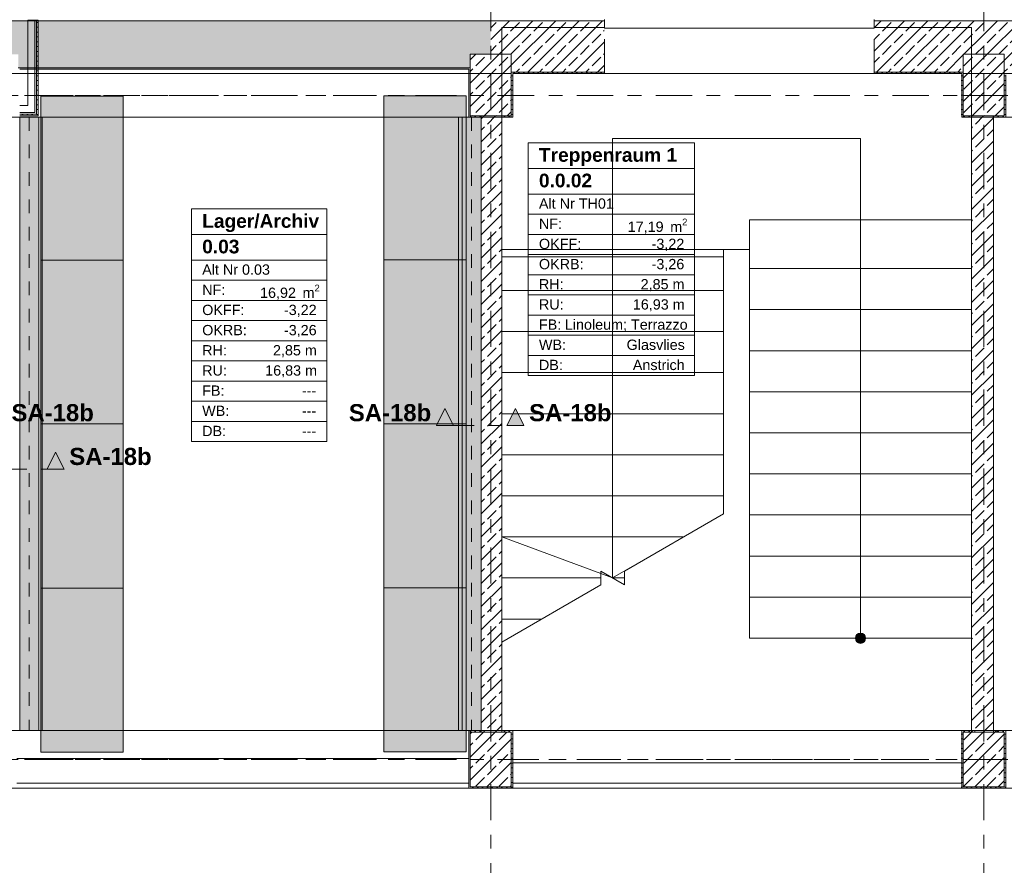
# Model space of a CAD drawing. Header units: metres. Extents: x -3.6 to 84.5, y -11 to 16.8.
# Tile 27 of 34: x 43.9 to 51.1, y 7.5 to 13.7. Entities that reach past the tile are written whole.
import ezdxf

# ---------------------------------------------------------------- set-up
doc = ezdxf.new("R2010")
doc.units = ezdxf.units.M
doc.header["$MEASUREMENT"] = 0
for name, pattern in [('Achse', [0.2, 0.1, -0.05, 0, -0.05]), ('Punktlinie eng', [0.0375, 0.0125, -0.025]), ('Schnittlinie', [0.3, 0.15, -0.075, 0, -0.075]), ('Strichlinie doppelt', [0.546806, 0.264583, -0.105833, 0.070556, -0.105833]), ('Wipeout_Contour', [1, 0, -1])]:
    doc.linetypes.add(name, pattern=pattern)
for name, color, linetype in [('203 - Marker.Schnitt - Ausbaudetail SA', 7, 'Continuous'), ('401 - Zone.Raum_ Raumbegrenzung_ Whg.', 7, 'Continuous'), ('451 - Universal.Achsen Raster', 7, 'Continuous'), ('604 - Struktur.Wand Aussen', 7, 'Continuous'), ('605 - Struktur.Wand Innen', 7, 'Continuous'), ('606 - Struktur.Wand Innen Ausbau', 7, 'Continuous'), ('607 - Struktur.Stütze', 7, 'Continuous'), ('608 - Struktur.Träger', 7, 'Continuous'), ('610 - Struktur.Treppe_ Rampe', 7, 'Continuous'), ('612 - Struktur.Stahlbau', 7, 'Continuous'), ('701 - Einrichtung.Möbel', 7, 'Continuous'), ('Neubau_612 - Struktur.Stahlbau', 7, 'Continuous'), ('Neubau_653 - Abdeckung.TB Verkofferung', 7, 'Continuous')]:
    doc.layers.add(name, color=color, linetype=linetype)
doc.styles.add('ERSTELLTER_STIL_1', font='txt')
doc.styles.add('ERSTELLTER_STIL_2', font='txt')
pattern_1 = [(45, (0, 0), (-0.01767767, 0.01767767), [0, -0.025])]
pattern_2 = [(45, (0, 0), (-0.08485281, 0.08485281), []), (45, (-0.04243, 0.04243), (-0.08485281, 0.08485281), [0.09, -0.03])]

msp = doc.modelspace()

# ---------------------------------------------------------------- hatches: boundary and pattern name
at = {"layer": '203 - Marker.Schnitt - Ausbaudetail SA', "linetype": 'Continuous', "lineweight": 0, "true_color": 0x000000}
for points in [[(46.9325, 10.7381), (47.0575, 10.7381), (46.995, 10.8631)], [(47.5725, 10.7381), (47.51, 10.8631), (47.4475, 10.7381)], [(44.2146, 10.4185), (44.1521, 10.5435), (44.0896, 10.4185)]]:
    msp.add_hatch(color=18, dxfattribs=at).paths.add_polyline_path(points)
at = {"layer": '604 - Struktur.Wand Aussen', "linetype": 'Continuous', "lineweight": 0, "true_color": 0x000000}
h = msp.add_hatch(dxfattribs=at)
h.set_pattern_fill('Beton__Stahlbeton_0001', color=18, style=0, pattern_type=2)
h.set_pattern_definition(pattern_2)
h.paths.add_polyline_path([(32.93, 13.45), (33.08, 13.45), (33.08, 13.35), (36.38, 13.35), (36.38, 13.45), (36.68, 13.45), (36.68, 13.35), (39.98, 13.35), (39.98, 13.45), (40.28, 13.45), (40.28, 13.35), (43.58, 13.35), (43.58, 13.45), (43.88, 13.45), (43.88, 13.35), (47.18, 13.35), (47.18, 13.45), (47.33, 13.45), (47.33, 13.695), (32.93, 13.695)])
h = msp.add_hatch(dxfattribs=at)
h.set_pattern_fill('Beton__Stahlbeton_0001', color=18, style=0, pattern_type=2)
h.set_pattern_definition(pattern_2)
h.paths.add_polyline_path([(47.33, 13.45), (47.48, 13.45), (47.48, 13.32), (48.16, 13.32), (48.16, 13.695), (47.33, 13.695)])
h = msp.add_hatch(dxfattribs=at)
h.set_pattern_fill('Beton__Stahlbeton_0001', color=18, style=0, pattern_type=2)
h.set_pattern_definition(pattern_2)
h.paths.add_polyline_path([(50.13, 13.695), (50.13, 13.32), (50.78, 13.32), (50.78, 13.45), (50.93, 13.45), (50.93, 13.695)])
h = msp.add_hatch(dxfattribs=at)
h.set_pattern_fill('Beton__Stahlbeton_0001', color=18, style=0, pattern_type=2)
h.set_pattern_definition(pattern_2)
h.paths.add_polyline_path([(50.93, 13.695), (50.93, 13.45), (51.08, 13.45), (51.08, 13.31), (54.38, 13.31), (54.38, 13.45), (54.68, 13.45), (54.68, 13.31), (57.98, 13.31), (57.98, 13.45), (58.28, 13.45), (58.28, 13.31), (61.58, 13.31), (61.58, 13.45), (61.87, 13.45), (61.87, 13.695)])
h = msp.add_hatch(dxfattribs=at)
h.set_pattern_fill('Gips_0001', color=18, style=0, pattern_type=2)
h.set_pattern_definition(pattern_1)
h.paths.add_polyline_path([(43.89, 13.35), (43.89, 13.34), (47.17, 13.34), (47.17, 13.35)])
h = msp.add_hatch(dxfattribs=at)
h.set_pattern_fill('Gips_0001', color=18, style=0, pattern_type=2)
h.set_pattern_definition(pattern_1)
h.paths.add_polyline_path([(48.16, 13.32), (47.49, 13.32), (47.49, 13.31), (48.16, 13.31)])
h = msp.add_hatch(dxfattribs=at)
h.set_pattern_fill('Gips_0001', color=18, style=0, pattern_type=2)
h.set_pattern_definition(pattern_1)
h.paths.add_polyline_path([(50.77, 13.32), (50.13, 13.32), (50.13, 13.31), (50.77, 13.31)])
at = {"layer": '605 - Struktur.Wand Innen', "linetype": 'Continuous', "lineweight": 0, "true_color": 0x000000}
h = msp.add_hatch(dxfattribs=at)
h.set_pattern_fill('Beton__Stahlbeton_0001', color=18, style=0, pattern_type=2)
h.set_pattern_definition(pattern_2)
h.paths.add_polyline_path([(47.26, 13), (47.26, 8.5), (47.41, 8.5), (47.41, 13)])
h = msp.add_hatch(dxfattribs=at)
h.set_pattern_fill('Beton__Stahlbeton_0001', color=18, style=0, pattern_type=2)
h.set_pattern_definition(pattern_2)
h.paths.add_polyline_path([(50.84, 13), (50.84, 8.5), (51, 8.5), (51, 13)])
h = msp.add_hatch(dxfattribs=at)
h.set_pattern_fill('Beton__Stahlbeton_0001', color=18, style=0, pattern_type=2)
h.set_pattern_definition(pattern_2)
h.paths.add_polyline_path([(51.025, 8.5), (51.025, 8.51), (50.865, 8.51), (50.865, 8.5)])
at = {"layer": '606 - Struktur.Wand Innen Ausbau', "linetype": 'Continuous', "lineweight": 0, "true_color": 0x000000}
h = msp.add_hatch(dxfattribs=at)
h.set_pattern_fill('Gips_0001', color=18, style=0, pattern_type=2)
h.set_pattern_definition(pattern_1)
h.paths.add_polyline_path([(44.0123, 13.025), (44.0123, 13.7), (43.9998, 13.7), (43.9998, 13.025)])
h = msp.add_hatch(dxfattribs=at)
h.set_pattern_fill('Gips_0001', color=18, style=0, pattern_type=2)
h.set_pattern_definition(pattern_1)
h.paths.add_polyline_path([(44.0248, 13.0125), (44.0248, 13.7), (44.0123, 13.7), (44.0123, 13.0125)])
h = msp.add_hatch(dxfattribs=at)
h.set_pattern_fill('Gips_0001', color=18, style=0, pattern_type=2)
h.set_pattern_definition(pattern_1)
h.paths.add_polyline_path([(43.9998, 13.025), (43.89, 13.025), (43.89, 13.0125), (43.9998, 13.0125), (43.9998, 13.025)])
h = msp.add_hatch(dxfattribs=at)
h.set_pattern_fill('Gips_0001', color=18, style=0, pattern_type=2)
h.set_pattern_definition(pattern_1)
h.paths.add_polyline_path([(43.9998, 13.025), (44.0123, 13.0125), (44.0123, 13.025)])
h = msp.add_hatch(dxfattribs=at)
h.set_pattern_fill('Gips_0001', color=18, style=0, pattern_type=2)
h.set_pattern_definition(pattern_1)
h.paths.add_polyline_path([(43.9998, 13.0125), (44.0123, 13.0125), (43.9998, 13.025)])
h = msp.add_hatch(dxfattribs=at)
h.set_pattern_fill('Gips_0001', color=18, style=0, pattern_type=2)
h.set_pattern_definition(pattern_1)
h.paths.add_polyline_path([(44.0123, 13.0125), (43.89, 13.0125), (43.89, 13), (44.0123, 13), (44.0123, 13.0125)])
h = msp.add_hatch(dxfattribs=at)
h.set_pattern_fill('Gips_0001', color=18, style=0, pattern_type=2)
h.set_pattern_definition(pattern_1)
h.paths.add_polyline_path([(44.0123, 13.0125), (44.0248, 13), (44.0248, 13.0125)])
h = msp.add_hatch(dxfattribs=at)
h.set_pattern_fill('Gips_0001', color=18, style=0, pattern_type=2)
h.set_pattern_definition(pattern_1)
h.paths.add_polyline_path([(44.0123, 13), (44.0248, 13), (44.0123, 13.0125)])
at = {"layer": '607 - Struktur.Stütze', "linetype": 'Continuous', "lineweight": 0, "true_color": 0x000000}
h = msp.add_hatch(dxfattribs=at)
h.set_pattern_fill('Beton__Stahlbeton_0001', color=18, style=0, pattern_type=2)
h.set_pattern_definition(pattern_2)
h.paths.add_polyline_path([(47.18, 13), (47.48, 13), (47.48, 13.45), (47.18, 13.45)])
h = msp.add_hatch(dxfattribs=at)
h.set_pattern_fill('Beton__Stahlbeton_0001', color=18, style=0, pattern_type=2)
h.set_pattern_definition(pattern_2)
h.paths.add_polyline_path([(50.78, 13), (51.08, 13), (51.08, 13.45), (50.78, 13.45)])
h = msp.add_hatch(dxfattribs=at)
h.set_pattern_fill('Gips_0001', color=18, style=0, pattern_type=2)
h.set_pattern_definition(pattern_1)
h.paths.add_polyline_path([(47.17, 13.34), (47.18, 13.34), (47.18, 13.35), (47.17, 13.35)])
h = msp.add_hatch(dxfattribs=at)
h.set_pattern_fill('Gips_0001', color=18, style=0, pattern_type=2)
h.set_pattern_definition(pattern_1)
h.paths.add_polyline_path([(47.18, 13.34), (47.17, 13.34), (47.17, 12.99), (47.26, 12.99), (47.26, 13), (47.18, 13)])
h = msp.add_hatch(dxfattribs=at)
h.set_pattern_fill('Gips_0001', color=18, style=0, pattern_type=2)
h.set_pattern_definition(pattern_1)
h.paths.add_polyline_path([(47.41, 12.99), (47.49, 12.99), (47.49, 13.31), (47.48, 13.31), (47.48, 13), (47.41, 13)])
h = msp.add_hatch(dxfattribs=at)
h.set_pattern_fill('Gips_0001', color=18, style=0, pattern_type=2)
h.set_pattern_definition(pattern_1)
h.paths.add_polyline_path([(47.48, 13.31), (47.49, 13.31), (47.49, 13.32), (47.48, 13.32)])
h = msp.add_hatch(dxfattribs=at)
h.set_pattern_fill('Gips_0001', color=18, style=0, pattern_type=2)
h.set_pattern_definition(pattern_1)
h.paths.add_polyline_path([(50.77, 13.32), (50.77, 13.31), (50.78, 13.31), (50.78, 13.32)])
h = msp.add_hatch(dxfattribs=at)
h.set_pattern_fill('Gips_0001', color=18, style=0, pattern_type=2)
h.set_pattern_definition(pattern_1)
h.paths.add_polyline_path([(50.78, 13.31), (50.77, 13.31), (50.77, 12.99), (50.84, 12.99), (50.84, 13), (50.78, 13)])
h = msp.add_hatch(dxfattribs=at)
h.set_pattern_fill('Gips_0001', color=18, style=0, pattern_type=2)
h.set_pattern_definition(pattern_1)
h.paths.add_polyline_path([(51, 12.99), (51.09, 12.99), (51.09, 13.3), (51.08, 13.3), (51.08, 13), (51, 13)])
at = {"layer": '610 - Struktur.Treppe_ Rampe', "linetype": 'Continuous', "lineweight": 0, "true_color": 0x000000}
msp.add_hatch(color=18, dxfattribs=at).paths.add_polyline_path([(50.0675, 9.185, 1), (49.9925, 9.185, 1)])
at = {"layer": '612 - Struktur.Stahlbau', "linetype": 'Continuous', "lineweight": 0, "true_color": 0x30307f}
for points in [[(43.89, 12.99), (44.03, 12.99), (44.03, 8.51), (43.89, 8.51)], [(47.12, 12.99), (47.26, 12.99), (47.26, 8.51), (47.12, 8.51)]]:
    msp.add_hatch(color=177, dxfattribs=at).paths.add_polyline_path(points)
at = {"layer": '701 - Einrichtung.Möbel', "linetype": 'Continuous', "lineweight": 0, "true_color": 0x3a3a3a}
for points in [[(44.6448, 13.1451), (44.0448, 13.1451), (44.0448, 10.7496), (44.6448, 10.7496)], [(46.55, 13.1455), (46.55, 10.75), (47.15, 10.75), (47.15, 13.1455)], [(44.6448, 10.7496), (44.0448, 10.7496), (44.0448, 8.354), (44.6448, 8.354)], [(46.55, 10.75), (46.55, 8.3544), (47.15, 8.3544), (47.15, 10.75)]]:
    msp.add_hatch(color=250, dxfattribs=at).paths.add_polyline_path(points)

# ---------------------------------------------------------------- linework, layer by layer
at = {"layer": '203 - Marker.Schnitt - Ausbaudetail SA', "color": 7, "linetype": 'Schnittlinie', "lineweight": 13}
for p, q in [((47.0575, 10.7381), (47.4475, 10.7381)), ((43.7925, 10.4185), (44.0896, 10.4185))]:
    msp.add_line(p, q, dxfattribs=at)
at = {"layer": '203 - Marker.Schnitt - Ausbaudetail SA', "color": 7, "linetype": 'Continuous', "lineweight": 13, "flags": 128}
for points in [[(46.9325, 10.7381), (47.0575, 10.7381), (46.995, 10.8631)], [(47.5725, 10.7381), (47.4475, 10.7381), (47.51, 10.8631)], [(44.2146, 10.4185), (44.0896, 10.4185), (44.1521, 10.5435)]]:
    msp.add_lwpolyline(points, close=True, dxfattribs=at)
at = {"layer": '401 - Zone.Raum_ Raumbegrenzung_ Whg.', "color": 7, "linetype": 'Continuous', "lineweight": 9}
for p, q in [((48.8169, 12.8022), (47.6031, 12.8022)), ((47.6031, 12.8022), (47.6031, 11.1031)), ((47.6031, 12.8022), (48.8169, 12.8022)), ((47.6031, 12.6156), (47.6031, 12.8022)), ((48.8169, 11.1031), (48.8169, 12.8022)), ((48.8169, 12.8022), (48.8169, 12.6156)), ((48.8169, 12.6156), (47.6031, 12.6156)), ((47.6031, 12.6156), (48.8169, 12.6156)), ((47.6031, 12.429), (47.6031, 12.6156)), ((48.8169, 12.6156), (48.8169, 12.429)), ((48.8169, 12.429), (47.6031, 12.429)), ((47.6031, 12.429), (48.8169, 12.429)), ((47.6031, 12.2817), (47.6031, 12.429)), ((48.8169, 12.429), (48.8169, 12.2817)), ((46.1322, 12.32), (45.144, 12.32)), ((45.144, 12.32), (45.144, 10.6209)), ((45.144, 12.32), (46.1322, 12.32)), ((45.144, 12.1334), (45.144, 12.32)), ((46.1322, 10.6209), (46.1322, 12.32)), ((46.1322, 12.32), (46.1322, 12.1334)), ((48.8169, 12.2817), (47.6031, 12.2817)), ((47.6031, 12.2817), (48.8169, 12.2817)), ((47.6031, 12.1343), (47.6031, 12.2817)), ((48.8169, 12.2817), (48.8169, 12.1343)), ((46.1322, 12.1334), (45.144, 12.1334)), ((45.144, 12.1334), (46.1322, 12.1334)), ((45.144, 11.9468), (45.144, 12.1334)), ((46.1322, 12.1334), (46.1322, 11.9468)), ((48.8169, 12.1343), (47.6031, 12.1343)), ((47.6031, 12.1343), (48.8169, 12.1343)), ((47.6031, 11.987), (47.6031, 12.1343)), ((48.8169, 12.1343), (48.8169, 11.987)), ((46.1322, 11.9468), (45.144, 11.9468)), ((45.144, 11.9468), (46.1322, 11.9468)), ((45.144, 11.7994), (45.144, 11.9468)), ((46.1322, 11.9468), (46.1322, 11.7994)), ((48.8169, 11.987), (47.6031, 11.987)), ((47.6031, 11.987), (48.8169, 11.987)), ((47.6031, 11.8397), (47.6031, 11.987)), ((48.8169, 11.987), (48.8169, 11.8397)), ((46.1322, 11.7994), (45.144, 11.7994)), ((45.144, 11.7994), (46.1322, 11.7994)), ((45.144, 11.6521), (45.144, 11.7994)), ((46.1322, 11.7994), (46.1322, 11.6521)), ((48.8169, 11.8397), (47.6031, 11.8397)), ((47.6031, 11.8397), (48.8169, 11.8397)), ((47.6031, 11.6924), (47.6031, 11.8397)), ((48.8169, 11.8397), (48.8169, 11.6924)), ((46.1322, 11.6521), (45.144, 11.6521)), ((45.144, 11.6521), (46.1322, 11.6521)), ((45.144, 11.5048), (45.144, 11.6521)), ((46.1322, 11.6521), (46.1322, 11.5048)), ((48.8169, 11.6924), (47.6031, 11.6924)), ((47.6031, 11.6924), (48.8169, 11.6924)), ((47.6031, 11.5451), (47.6031, 11.6924)), ((48.8169, 11.6924), (48.8169, 11.5451)), ((46.1322, 11.5048), (45.144, 11.5048)), ((45.144, 11.5048), (46.1322, 11.5048)), ((45.144, 11.3575), (45.144, 11.5048)), ((46.1322, 11.5048), (46.1322, 11.3575)), ((48.8169, 11.5451), (47.6031, 11.5451)), ((47.6031, 11.5451), (48.8169, 11.5451)), ((47.6031, 11.3977), (47.6031, 11.5451)), ((48.8169, 11.5451), (48.8169, 11.3977)), ((48.8169, 11.3977), (47.6031, 11.3977)), ((47.6031, 11.3977), (48.8169, 11.3977)), ((47.6031, 11.2504), (47.6031, 11.3977)), ((48.8169, 11.3977), (48.8169, 11.2504)), ((46.1322, 11.3575), (45.144, 11.3575)), ((45.144, 11.3575), (46.1322, 11.3575)), ((45.144, 11.2102), (45.144, 11.3575)), ((46.1322, 11.3575), (46.1322, 11.2102)), ((48.8169, 11.2504), (47.6031, 11.2504)), ((47.6031, 11.2504), (48.8169, 11.2504)), ((47.6031, 11.1031), (47.6031, 11.2504)), ((48.8169, 11.2504), (48.8169, 11.1031)), ((46.1322, 11.2102), (45.144, 11.2102)), ((45.144, 11.2102), (46.1322, 11.2102)), ((45.144, 11.0628), (45.144, 11.2102)), ((46.1322, 11.2102), (46.1322, 11.0628)), ((47.6031, 11.1031), (48.8169, 11.1031)), ((48.8169, 11.1031), (47.6031, 11.1031)), ((46.1322, 11.0628), (45.144, 11.0628)), ((45.144, 11.0628), (46.1322, 11.0628)), ((45.144, 10.9155), (45.144, 11.0628)), ((46.1322, 11.0628), (46.1322, 10.9155)), ((46.1322, 10.9155), (45.144, 10.9155)), ((45.144, 10.9155), (46.1322, 10.9155)), ((45.144, 10.7682), (45.144, 10.9155)), ((46.1322, 10.9155), (46.1322, 10.7682)), ((46.1322, 10.7682), (45.144, 10.7682)), ((45.144, 10.7682), (46.1322, 10.7682)), ((45.144, 10.6209), (45.144, 10.7682)), ((46.1322, 10.7682), (46.1322, 10.6209)), ((45.144, 10.6209), (46.1322, 10.6209)), ((46.1322, 10.6209), (45.144, 10.6209))]:
    msp.add_line(p, q, dxfattribs=at)
at = {"layer": '451 - Universal.Achsen Raster', "color": 160, "linetype": 'Strichlinie doppelt', "lineweight": 9, "true_color": 0x3232ff}
for p, q in [((47.33, -10.585), (47.33, 16.355)), ((50.93, -10.585), (50.93, 16.355)), ((64.935, 13.15), (-3.175, 13.15))]:
    msp.add_line(p, q, dxfattribs=at)
at = {"layer": '604 - Struktur.Wand Aussen', "color": 7, "linetype": 'Continuous', "lineweight": 18}
for p, q in [((47.33, 13.695), (32.93, 13.695)), ((48.16, 13.695), (47.33, 13.695)), ((50.93, 13.695), (50.13, 13.695)), ((61.87, 13.695), (50.93, 13.695)), ((43.88, 13.35), (47.18, 13.35)), ((47.48, 13.32), (48.16, 13.32)), ((50.13, 13.32), (50.78, 13.32)), ((51.08, 13.31), (54.38, 13.31))]:
    msp.add_line(p, q, dxfattribs=at)
at = {"layer": '604 - Struktur.Wand Aussen', "color": 7, "linetype": 'Continuous', "lineweight": 13}
msp.add_line((48.16, 13.31), (50.13, 13.31), dxfattribs=at)
at = {"layer": '604 - Struktur.Wand Aussen', "color": 7, "linetype": 'Continuous', "lineweight": 13, "flags": 128}
for points in [[(43.89, 13.34), (47.17, 13.34)], [(47.49, 13.31), (48.16, 13.31)], [(50.13, 13.31), (50.77, 13.31)]]:
    msp.add_lwpolyline(points, dxfattribs=at)
at = {"layer": '605 - Struktur.Wand Innen', "color": 7, "linetype": 'Continuous', "lineweight": 18, "flags": 128}
for points in [[(47.26, 13), (47.26, 8.5)], [(47.41, 8.5), (47.41, 13)], [(50.84, 13), (50.84, 8.5)], [(51, 8.5), (51, 13)], [(51.025, 8.51), (50.865, 8.51)], [(50.865, 8.51), (50.865, 8.5)], [(51.025, 8.5), (51.025, 8.51)]]:
    msp.add_lwpolyline(points, dxfattribs=at)
at = {"layer": '606 - Struktur.Wand Innen Ausbau', "color": 7, "linetype": 'Continuous', "lineweight": 5}
for p, q in [((43.9998, 13.075), (43.9998, 13.7)), ((44.0123, 13.025), (44.0123, 13.7)), ((43.89, 13.025), (43.9498, 13.025)), ((43.9498, 13.025), (43.9998, 13.025)), ((43.9998, 13.025), (43.9998, 13.075)), ((43.9998, 13.025), (43.9998, 13.075)), ((44.0123, 13.0125), (44.0123, 13.025)), ((43.89, 13.0125), (43.9998, 13.0125)), ((43.9998, 13.0125), (44.0123, 13.0125))]:
    msp.add_line(p, q, dxfattribs=at)
at = {"layer": '606 - Struktur.Wand Innen Ausbau', "color": 7, "linetype": 'Continuous', "lineweight": 5, "flags": 128}
for points in [[(43.9998, 13.7), (43.9498, 13.7)], [(43.9498, 13.7), (43.9498, 13.075)], [(44.0123, 13.7), (43.9998, 13.7)], [(44.0248, 13.7), (44.0123, 13.7)], [(44.0248, 13.0125), (44.0248, 13.7)], [(43.9498, 13.075), (43.89, 13.075)], [(43.89, 13), (44.0248, 13)], [(44.0248, 13), (44.0248, 13.0125)]]:
    msp.add_lwpolyline(points, dxfattribs=at)
at = {"layer": '607 - Struktur.Stütze', "color": 7, "linetype": 'Continuous', "lineweight": 13, "flags": 128}
for points in [[(47.18, 13), (47.48, 13), (47.48, 13.45), (47.18, 13.45)], [(50.78, 13), (51.08, 13), (51.08, 13.45), (50.78, 13.45)]]:
    msp.add_lwpolyline(points, close=True, dxfattribs=at)
at = {"layer": '607 - Struktur.Stütze', "color": 7, "linetype": 'Continuous', "lineweight": 5, "flags": 128}
for points in [[(47.17, 13.34), (47.17, 12.99), (47.26, 12.99)], [(47.41, 12.99), (47.49, 12.99), (47.49, 13.31)], [(50.77, 13.31), (50.77, 12.99), (50.84, 12.99)], [(51, 12.99), (51.09, 12.99), (51.09, 13.3)]]:
    msp.add_lwpolyline(points, dxfattribs=at)
at = {"layer": '608 - Struktur.Träger', "color": 7, "linetype": 'Continuous', "lineweight": 13}
for p, q in [((14.78, 13.31), (47.48, 13.31)), ((47.48, 12.99), (47.48, 13.31)), ((50.78, 13.31), (61.88, 13.31)), ((50.78, 12.99), (50.78, 13.31)), ((14.78, 12.99), (47.48, 12.99)), ((50.78, 12.99), (61.88, 12.99)), ((0.38, 8.51), (61.88, 8.51))]:
    msp.add_line(p, q, dxfattribs=at)
at = {"layer": '608 - Struktur.Träger', "color": 7, "linetype": 'Achse', "lineweight": 9}
for p, q in [((14.78, 13.15), (47.48, 13.15)), ((50.78, 13.15), (61.88, 13.15))]:
    msp.add_line(p, q, dxfattribs=at)
at = {"layer": '610 - Struktur.Treppe_ Rampe', "color": 7, "linetype": 'Continuous', "lineweight": 18}
for p, q in [((50.84, 13.645), (47.41, 13.645)), ((47.41, 13.645), (47.41, 12.025)), ((50.84, 11.885), (50.84, 13.645)), ((50.03, 12.835), (48.22, 12.835)), ((48.22, 12.835), (48.22, 12.025)), ((50.03, 11.885), (50.03, 12.835)), ((47.41, 12.025), (49.03, 12.025)), ((47.41, 12.025), (47.41, 11.725)), ((49.03, 12.025), (47.41, 12.025)), ((48.22, 12.025), (48.22, 9.625)), ((49.03, 12.025), (49.22, 12.025)), ((49.03, 11.725), (49.03, 12.025)), ((49.22, 12.025), (49.22, 11.885)), ((50.84, 11.885), (49.22, 11.885)), ((49.22, 11.885), (49.22, 11.585)), ((49.22, 11.885), (50.84, 11.885)), ((50.03, 9.485), (50.03, 11.885)), ((50.84, 11.585), (50.84, 11.885)), ((47.41, 11.725), (49.03, 11.725)), ((49.03, 11.725), (47.41, 11.725)), ((47.41, 11.725), (47.41, 11.425)), ((49.03, 11.425), (49.03, 11.725)), ((50.84, 11.585), (49.22, 11.585)), ((49.22, 11.585), (49.22, 11.285)), ((49.22, 11.585), (50.84, 11.585)), ((50.84, 11.285), (50.84, 11.585)), ((47.41, 11.425), (49.03, 11.425)), ((49.03, 11.425), (47.41, 11.425)), ((47.41, 11.425), (47.41, 11.125)), ((49.03, 11.125), (49.03, 11.425)), ((50.84, 11.285), (49.22, 11.285)), ((49.22, 11.285), (49.22, 10.985)), ((49.22, 11.285), (50.84, 11.285)), ((50.84, 10.985), (50.84, 11.285)), ((47.41, 11.125), (49.03, 11.125)), ((49.03, 11.125), (47.41, 11.125)), ((47.41, 11.125), (47.41, 10.825)), ((49.03, 10.825), (49.03, 11.125)), ((50.84, 10.985), (49.22, 10.985)), ((49.22, 10.985), (49.22, 10.685)), ((49.22, 10.985), (50.84, 10.985)), ((50.84, 10.685), (50.84, 10.985)), ((47.41, 10.825), (49.03, 10.825)), ((49.03, 10.825), (47.41, 10.825)), ((47.41, 10.825), (47.41, 10.525)), ((49.03, 10.525), (49.03, 10.825)), ((50.84, 10.685), (49.22, 10.685)), ((49.22, 10.685), (49.22, 10.385)), ((49.22, 10.685), (50.84, 10.685)), ((50.84, 10.385), (50.84, 10.685)), ((47.41, 10.525), (49.03, 10.525)), ((49.03, 10.525), (47.41, 10.525)), ((47.41, 10.525), (47.41, 10.225)), ((49.03, 10.225), (49.03, 10.525)), ((50.84, 10.385), (49.22, 10.385)), ((49.22, 10.385), (49.22, 10.085)), ((49.22, 10.385), (50.84, 10.385)), ((50.84, 10.085), (50.84, 10.385)), ((47.41, 10.225), (49.03, 10.225)), ((49.03, 10.225), (47.41, 10.225)), ((47.41, 10.225), (47.41, 9.925)), ((49.03, 10.0926), (49.03, 10.225)), ((49.03, 10.0926), (48.3066, 9.675)), ((50.84, 10.085), (49.22, 10.085)), ((49.22, 10.085), (49.22, 9.785)), ((49.22, 10.085), (50.84, 10.085)), ((50.84, 9.785), (50.84, 10.085)), ((47.41, 9.925), (48.7396, 9.925)), ((48.7396, 9.925), (47.41, 9.925)), ((47.41, 9.925), (47.41, 9.625)), ((47.41, 9.925), (48.22, 9.625)), ((48.22, 9.625), (48.7396, 9.925)), ((50.84, 9.785), (49.22, 9.785)), ((49.22, 9.785), (49.22, 9.485)), ((49.22, 9.785), (50.84, 9.785)), ((50.84, 9.485), (50.84, 9.785)), ((48.3066, 9.575), (48.1334, 9.675)), ((48.1334, 9.675), (48.1334, 9.575)), ((48.3066, 9.675), (48.3066, 9.575)), ((47.41, 9.625), (48.1334, 9.625)), ((48.1334, 9.625), (47.41, 9.625)), ((47.41, 9.625), (47.41, 9.325)), ((48.1334, 9.575), (47.41, 9.1573)), ((48.22, 9.625), (48.3066, 9.625)), ((48.3066, 9.625), (48.22, 9.625)), ((50.84, 9.485), (49.22, 9.485)), ((49.22, 9.485), (49.22, 9.185)), ((49.22, 9.485), (50.84, 9.485)), ((50.03, 9.185), (50.03, 9.485)), ((50.84, 9.185), (50.84, 9.485)), ((47.41, 9.325), (47.7004, 9.325)), ((47.7004, 9.325), (47.41, 9.325)), ((47.41, 9.325), (47.41, 9.1573)), ((49.22, 9.185), (50.84, 9.185))]:
    msp.add_line(p, q, dxfattribs=at)
at = {"layer": '610 - Struktur.Treppe_ Rampe', "color": 7, "linetype": 'Continuous', "lineweight": 13}
for p, q in [((47.41, 13.645), (47.41, 12.025)), ((50.84, 13.645), (47.41, 13.645)), ((50.84, 12.2407), (50.84, 13.645)), ((49.22, 12.2407), (49.22, 12.025)), ((50.84, 12.2407), (49.22, 12.2407)), ((50.84, 11.885), (50.84, 12.2407)), ((47.41, 12.025), (49.03, 12.025)), ((47.41, 12.025), (47.41, 9.1573)), ((49.03, 12.025), (49.22, 12.025)), ((49.03, 10.0926), (49.03, 12.025)), ((49.22, 12.025), (49.22, 11.885)), ((49.03, 11.9693), (47.41, 11.9693)), ((49.22, 11.885), (49.22, 9.185)), ((50.84, 9.185), (50.84, 11.885)), ((50.84, 9.485), (49.22, 9.485)), ((49.22, 9.185), (50.84, 9.185))]:
    msp.add_line(p, q, dxfattribs=at)
at = {"layer": '610 - Struktur.Treppe_ Rampe', "color": 7, "linetype": 'Continuous', "lineweight": 18, "flags": 128}
msp.add_lwpolyline([(50.0675, 9.185, 1), (49.9925, 9.185, 1)], format="xyb", close=True, dxfattribs=at)
at = {"layer": '701 - Einrichtung.Möbel', "color": 7, "linetype": 'Continuous', "lineweight": 5, "true_color": 0xebebeb}
for p, q in [((44.6448, 11.9473), (44.0448, 11.9473)), ((46.55, 11.9478), (47.15, 11.9478)), ((44.6448, 9.5518), (44.0448, 9.5518)), ((46.55, 9.5522), (47.15, 9.5522))]:
    msp.add_line(p, q, dxfattribs=at)
at = {"layer": '701 - Einrichtung.Möbel', "color": 7, "linetype": 'Continuous', "lineweight": 5, "true_color": 0xebebeb, "flags": 128}
for points in [[(44.6448, 13.1451), (44.6448, 10.7496), (44.0448, 10.7496), (44.0448, 13.1451)], [(46.55, 13.1455), (46.55, 10.75), (47.15, 10.75), (47.15, 13.1455)], [(44.6448, 10.7496), (44.6448, 8.354), (44.0448, 8.354), (44.0448, 10.7496)], [(46.55, 10.75), (46.55, 8.3544), (47.15, 8.3544), (47.15, 10.75)]]:
    msp.add_lwpolyline(points, close=True, dxfattribs=at)
at = {"layer": 'Neubau_612 - Struktur.Stahlbau', "color": 1, "linetype": 'Continuous', "lineweight": 13}
for p, q in [((43.89, 12.99), (43.89, 8.51)), ((43.89, 12.99), (44.03, 12.99)), ((44.03, 12.99), (44.03, 8.51)), ((47.12, 12.99), (47.12, 8.51)), ((47.12, 12.99), (47.26, 12.99)), ((47.26, 12.99), (47.26, 8.51)), ((43.89, 8.51), (44.03, 8.51)), ((47.12, 8.51), (47.26, 8.51))]:
    msp.add_line(p, q, dxfattribs=at)
at = {"layer": 'Neubau_612 - Struktur.Stahlbau', "color": 1, "linetype": 'Achse', "lineweight": 9}
for p, q in [((43.96, 12.99), (43.96, 8.51)), ((47.19, 12.99), (47.19, 8.51))]:
    msp.add_line(p, q, dxfattribs=at)
at = {"layer": 'Neubau_653 - Abdeckung.TB Verkofferung', "color": 1, "linetype": 'Continuous', "lineweight": 9}
for p, q in [((44.055, 12.99), (43.88, 12.99)), ((44.055, 8.51), (44.055, 12.99)), ((47.095, 8.51), (47.095, 12.99)), ((47.26, 12.99), (47.095, 12.99)), ((47.26, 8.51), (47.26, 12.99)), ((44.055, 8.51), (43.88, 8.51)), ((47.26, 8.51), (47.095, 8.51))]:
    msp.add_line(p, q, dxfattribs=at)

# ---------------------------------------------------------------- texts
at = {"layer": '203 - Marker.Schnitt - Ausbaudetail SA', "color": 7, "lineweight": 13, "char_height": 0.125, "style": 'ERSTELLTER_STIL_1'}
for s, insert, attachment_point in [('\\A1;{\\pql;\\pt0;\\fArial|b1|i0|c0|p38;SA-18b}', (43.83, 10.7681), 7), ('\\A1;{\\pqr;\\pt0;\\fArial|b1|i0|c0|p38;SA-18b}', (46.895, 10.7681), 9), ('\\A1;{\\pql;\\pt0;\\fArial|b1|i0|c0|p38;SA-18b}', (47.61, 10.7681), 7), ('\\A1;{\\pql;\\pt0;\\fArial|b1|i0|c0|p38;SA-18b}', (44.2521, 10.4485), 7)]:
    msp.add_mtext(s, dxfattribs=dict(at, insert=insert, attachment_point=attachment_point))
at = {"layer": '401 - Zone.Raum_ Raumbegrenzung_ Whg.', "color": 7, "lineweight": 9, "attachment_point": 1}
for s, insert, char_height, style in [('\\A1;{\\pqj;\\pt0;\\fArial|b1|i0|c0|p38;Treppenraum 1}', (47.6817, 12.7646), 0.1, 'ERSTELLTER_STIL_1'), ('\\A1;{\\pqj;\\pt0;\\fArial|b1|i0|c0|p38;}', (48.7384, 12.7875), 0.1, 'ERSTELLTER_STIL_1'), ('\\A1;{\\pqj;\\pt0;\\fArial|b1|i0|c0|p38;}', (48.7384, 12.6009), 0.1, 'ERSTELLTER_STIL_1'), ('\\A1;{\\pql;\\pt0;\\fArial|b1|i0|c0|p38;0.0.02}', (47.6817, 12.578), 0.1, 'ERSTELLTER_STIL_1'), ('\\A1;{\\pqj;\\pt0;\\fArial|b0|i0|c0|p38;Alt Nr TH01}', (47.6817, 12.3971), 0.075, 'ERSTELLTER_STIL_2'), ('\\A1;{\\pqj;\\pt0;\\fArial|b0|i0|c0|p38;}', (48.7384, 12.4143), 0.075, 'ERSTELLTER_STIL_2'), ('\\A1;{\\pqj;\\pt0;\\fArial|b1|i0|c0|p38;}', (46.0537, 12.3053), 0.1, 'ERSTELLTER_STIL_1'), ('\\A1;{\\pqj;\\pt0;\\fArial|b1|i0|c0|p38;Lager/Archiv}', (45.2226, 12.2824), 0.1, 'ERSTELLTER_STIL_1'), ('\\A1;{\\pqj;\\pt0;\\fArial|b0|i0|c0|p38;NF: }', (47.6817, 12.2498), 0.075, 'ERSTELLTER_STIL_2'), ('\\A1;{\\pql;\\pt0;\\fArial|b1|i0|c0|p38;0.03}', (45.2226, 12.0958), 0.1, 'ERSTELLTER_STIL_1'), ('\\A1;{\\pqj;\\pt0;\\fArial|b1|i0|c0|p38;}', (46.0537, 12.1186), 0.1, 'ERSTELLTER_STIL_1'), ('\\A1;{\\pqj;\\pt0;\\fArial|b0|i0|c0|p38;OKFF: }', (47.6817, 12.1025), 0.075, 'ERSTELLTER_STIL_2'), ('\\A1;{\\pql;\\pt0,0.05;\\fArial|b0|i0|c0|p38;17,19\\fArial|b0|i0|c0|p38;\\A1{\\H.66x;\\S^  ;}\\fArial|b0|i0|c0|p38; m\\fArial|b0|i0|c0|p38;\\A1{\\H.66x;\\S2^  ;}}', (48.3298, 12.2498), 0.075, 'ERSTELLTER_STIL_2'), ('\\A1;{\\pqj;\\pt0;\\fArial|b0|i0|c0|p38;-3,22}', (48.5045, 12.1025), 0.075, 'ERSTELLTER_STIL_2'), ('\\A1;{\\pqj;\\pt0;\\fArial|b0|i0|c0|p38;OKRB: }', (47.6817, 11.9551), 0.075, 'ERSTELLTER_STIL_2'), ('\\A1;{\\pqj;\\pt0;\\fArial|b0|i0|c0|p38;-3,26}', (48.5045, 11.9551), 0.075, 'ERSTELLTER_STIL_2'), ('\\A1;{\\pqj;\\pt0;\\fArial|b0|i0|c0|p38;Alt Nr 0.03}', (45.2226, 11.9149), 0.075, 'ERSTELLTER_STIL_2'), ('\\A1;{\\pqj;\\pt0;\\fArial|b0|i0|c0|p38;}', (46.0537, 11.932), 0.075, 'ERSTELLTER_STIL_2'), ('\\A1;{\\pqj;\\pt0;\\fArial|b0|i0|c0|p38;RH: }', (47.6817, 11.8078), 0.075, 'ERSTELLTER_STIL_2'), ('\\A1;{\\pqj;\\pt0;\\fArial|b0|i0|c0|p38;2,85 m}', (48.4243, 11.8078), 0.075, 'ERSTELLTER_STIL_2'), ('\\A1;{\\pqj;\\pt0;\\fArial|b0|i0|c0|p38;NF: }', (45.2226, 11.7676), 0.075, 'ERSTELLTER_STIL_2'), ('\\A1;{\\pql;\\pt0,0.05;\\fArial|b0|i0|c0|p38;16,92\\fArial|b0|i0|c0|p38;\\A1{\\H.66x;\\S^  ;}\\fArial|b0|i0|c0|p38; m\\fArial|b0|i0|c0|p38;\\A1{\\H.66x;\\S2^  ;}}', (45.6451, 11.7676), 0.075, 'ERSTELLTER_STIL_2'), ('\\A1;{\\pqj;\\pt0;\\fArial|b0|i0|c0|p38;RU: }', (47.6817, 11.6605), 0.075, 'ERSTELLTER_STIL_2'), ('\\A1;{\\pqj;\\pt0;\\fArial|b0|i0|c0|p38;16,93 m}', (48.3674, 11.6605), 0.075, 'ERSTELLTER_STIL_2'), ('\\A1;{\\pqj;\\pt0;\\fArial|b0|i0|c0|p38;OKFF: }', (45.2226, 11.6203), 0.075, 'ERSTELLTER_STIL_2'), ('\\A1;{\\pqj;\\pt0;\\fArial|b0|i0|c0|p38;-3,22}', (45.8198, 11.6203), 0.075, 'ERSTELLTER_STIL_2'), ('\\A1;{\\pqj;\\pt0;\\fArial|b0|i0|c0|p38;FB: }', (47.6817, 11.5132), 0.075, 'ERSTELLTER_STIL_2'), ('\\A1;{\\pqj;\\pt0;\\fArial|b0|i0|c0|p38;Linoleum; Terrazzo}', (47.8709, 11.5132), 0.075, 'ERSTELLTER_STIL_2'), ('\\A1;{\\pqj;\\pt0;\\fArial|b0|i0|c0|p38;OKRB: }', (45.2226, 11.4729), 0.075, 'ERSTELLTER_STIL_2'), ('\\A1;{\\pqj;\\pt0;\\fArial|b0|i0|c0|p38;-3,26}', (45.8198, 11.4729), 0.075, 'ERSTELLTER_STIL_2'), ('\\A1;{\\pqj;\\pt0;\\fArial|b0|i0|c0|p38;WB: }', (47.6817, 11.3659), 0.075, 'ERSTELLTER_STIL_2'), ('\\A1;{\\pqj;\\pt0;\\fArial|b0|i0|c0|p38;Glasvlies}', (48.3221, 11.3659), 0.075, 'ERSTELLTER_STIL_2'), ('\\A1;{\\pqj;\\pt0;\\fArial|b0|i0|c0|p38;RH: }', (45.2226, 11.3256), 0.075, 'ERSTELLTER_STIL_2'), ('\\A1;{\\pqj;\\pt0;\\fArial|b0|i0|c0|p38;2,85 m}', (45.7396, 11.3256), 0.075, 'ERSTELLTER_STIL_2'), ('\\A1;{\\pqj;\\pt0;\\fArial|b0|i0|c0|p38;DB: }', (47.6817, 11.2185), 0.075, 'ERSTELLTER_STIL_2'), ('\\A1;{\\pqj;\\pt0;\\fArial|b0|i0|c0|p38;Anstrich}', (48.3674, 11.2185), 0.075, 'ERSTELLTER_STIL_2'), ('\\A1;{\\pqj;\\pt0;\\fArial|b0|i0|c0|p38;RU: }', (45.2226, 11.1783), 0.075, 'ERSTELLTER_STIL_2'), ('\\A1;{\\pqj;\\pt0;\\fArial|b0|i0|c0|p38;16,83 m}', (45.6827, 11.1783), 0.075, 'ERSTELLTER_STIL_2'), ('\\A1;{\\pqj;\\pt0;\\fArial|b0|i0|c0|p38;FB: }', (45.2226, 11.031), 0.075, 'ERSTELLTER_STIL_2'), ('\\A1;{\\pqj;\\pt0;\\fArial|b0|i0|c0|p38;---}', (45.9508, 11.031), 0.075, 'ERSTELLTER_STIL_2'), ('\\A1;{\\pqj;\\pt0;\\fArial|b0|i0|c0|p38;WB: }', (45.2226, 10.8836), 0.075, 'ERSTELLTER_STIL_2'), ('\\A1;{\\pqj;\\pt0;\\fArial|b0|i0|c0|p38;---}', (45.9508, 10.8836), 0.075, 'ERSTELLTER_STIL_2'), ('\\A1;{\\pqj;\\pt0;\\fArial|b0|i0|c0|p38;DB: }', (45.2226, 10.7363), 0.075, 'ERSTELLTER_STIL_2'), ('\\A1;{\\pqj;\\pt0;\\fArial|b0|i0|c0|p38;---}', (45.9508, 10.7363), 0.075, 'ERSTELLTER_STIL_2')]:
    msp.add_mtext(s, dxfattribs=dict(at, insert=insert, char_height=char_height, style=style))

# ---------------------------------------------------------------- wipeouts: each hides what was drawn before it
at = {"color": 254, "linetype": 'Wipeout_Contour', "lineweight": 0, "ltscale": 185.023393}
msp.add_wipeout([(43.87, 8.1255), (47.17, 8.1255), (47.17, 8.3055), (43.87, 8.3055)], dxfattribs=at).dxf.layer = '605 - Struktur.Wand Innen'
at = {"color": 254, "linetype": 'Wipeout_Contour', "lineweight": 0, "ltscale": 199.286368}
msp.add_wipeout([(47.49, 8.263), (50.77, 8.263), (50.77, 8.2755), (47.49, 8.2755)], dxfattribs=at).dxf.layer = '605 - Struktur.Wand Innen'
at = {"color": 254, "linetype": 'Wipeout_Contour', "lineweight": 0, "ltscale": 199.195894}
msp.add_wipeout([(47.49, 8.1255), (50.77, 8.1255), (50.77, 8.138), (47.49, 8.138)], dxfattribs=at).dxf.layer = '605 - Struktur.Wand Innen'

# ---------------------------------------------------------------- next in the draw order: linework, layer by layer
at = {"layer": '451 - Universal.Achsen Raster', "color": 160, "linetype": 'Strichlinie doppelt', "lineweight": 9, "true_color": 0x3232ff}
msp.add_line((64.935, 8.3), (-3.175, 8.3), dxfattribs=at)
at = {"layer": '605 - Struktur.Wand Innen', "color": 7, "linetype": 'Continuous', "lineweight": 13, "flags": 128}
for points in [[(47.17, 8.3055), (43.87, 8.3055)], [(43.87, 8.1255), (47.17, 8.1255)]]:
    msp.add_lwpolyline(points, dxfattribs=at)
at = {"layer": '608 - Struktur.Träger', "color": 7, "linetype": 'Achse', "lineweight": 9}
msp.add_line((0.38, 8.3), (61.88, 8.3), dxfattribs=at)
at = {"layer": '608 - Struktur.Träger', "color": 7, "linetype": 'Continuous', "lineweight": 13}
msp.add_line((0.38, 8.09), (61.88, 8.09), dxfattribs=at)

# ---------------------------------------------------------------- next in the draw order: wipeouts: each hides what was drawn before it
at = {"color": 254, "linetype": 'Wipeout_Contour', "lineweight": 0, "ltscale": 305.941048}
msp.add_wipeout([(50.13, 13.64), (48.16, 13.64), (48.16, 13.56), (48.16, 13.31), (50.13, 13.31), (50.13, 13.56)], dxfattribs=at).dxf.layer = '604 - Struktur.Wand Aussen'
at = {"color": 254, "linetype": 'Wipeout_Contour', "lineweight": 0, "ltscale": 199.278082}
msp.add_wipeout([(47.49, 8.2505), (50.77, 8.2505), (50.77, 8.263), (47.49, 8.263)], dxfattribs=at).dxf.layer = '605 - Struktur.Wand Innen'
at = {"color": 254, "linetype": 'Wipeout_Contour', "lineweight": 0, "ltscale": 199.204058}
msp.add_wipeout([(47.49, 8.138), (50.77, 8.138), (50.77, 8.1505), (47.49, 8.1505)], dxfattribs=at).dxf.layer = '605 - Struktur.Wand Innen'

# ---------------------------------------------------------------- next in the draw order: linework, layer by layer
at = {"layer": '604 - Struktur.Wand Aussen', "color": 7, "linetype": 'Punktlinie eng', "lineweight": 13}
for p, q in [((48.16, 13.32), (48.16, 13.56)), ((50.13, 13.56), (50.13, 13.32)), ((48.16, 13.31), (48.16, 13.32)), ((50.13, 13.32), (50.13, 13.31))]:
    msp.add_line(p, q, dxfattribs=at)
at = {"layer": '604 - Struktur.Wand Aussen', "color": 7, "linetype": 'Continuous', "lineweight": 18}
for p, q in [((48.16, 13.32), (48.16, 13.56)), ((50.13, 13.56), (50.13, 13.32))]:
    msp.add_line(p, q, dxfattribs=at)
at = {"layer": '604 - Struktur.Wand Aussen', "color": 7, "linetype": 'Continuous', "lineweight": 13}
for p, q in [((48.16, 13.31), (48.16, 13.32)), ((50.13, 13.31), (48.16, 13.31)), ((50.13, 13.32), (50.13, 13.31))]:
    msp.add_line(p, q, dxfattribs=at)

# ---------------------------------------------------------------- next in the draw order: wipeouts: each hides what was drawn before it
at = {"color": 254, "linetype": 'Wipeout_Contour', "lineweight": 0, "ltscale": 204.106824}
msp.add_wipeout([(48.16, 13.64), (50.13, 13.64), (50.13, 13.815), (48.16, 13.815)], dxfattribs=at).dxf.layer = '604 - Struktur.Wand Aussen'
at = {"color": 254, "linetype": 'Wipeout_Contour', "lineweight": 0, "ltscale": 199.269809}
msp.add_wipeout([(47.49, 8.238), (50.77, 8.238), (50.77, 8.2505), (47.49, 8.2505)], dxfattribs=at).dxf.layer = '605 - Struktur.Wand Innen'
at = {"color": 254, "linetype": 'Wipeout_Contour', "lineweight": 0, "ltscale": 199.212234}
msp.add_wipeout([(47.49, 8.1505), (50.77, 8.1505), (50.77, 8.163), (47.49, 8.163)], dxfattribs=at).dxf.layer = '605 - Struktur.Wand Innen'

# ---------------------------------------------------------------- next in the draw order: linework, layer by layer
at = {"layer": '604 - Struktur.Wand Aussen', "color": 7, "linetype": 'Punktlinie eng', "lineweight": 13}
for p, q in [((48.16, 13.695), (48.16, 13.705)), ((48.16, 13.64), (48.16, 13.695)), ((50.13, 13.705), (50.13, 13.695)), ((50.13, 13.695), (50.13, 13.64))]:
    msp.add_line(p, q, dxfattribs=at)
at = {"layer": '604 - Struktur.Wand Aussen', "color": 7, "linetype": 'Continuous', "lineweight": 13}
for p, q in [((48.16, 13.695), (48.16, 13.705)), ((50.13, 13.705), (50.13, 13.695)), ((48.16, 13.64), (50.13, 13.64))]:
    msp.add_line(p, q, dxfattribs=at)
at = {"layer": '604 - Struktur.Wand Aussen', "color": 7, "linetype": 'Continuous', "lineweight": 18}
for p, q in [((48.16, 13.64), (48.16, 13.695)), ((50.13, 13.695), (50.13, 13.64))]:
    msp.add_line(p, q, dxfattribs=at)
at = {"layer": '605 - Struktur.Wand Innen', "color": 7, "linetype": 'Continuous', "lineweight": 13, "flags": 128}
for points in [[(50.77, 8.2755), (47.49, 8.2755)], [(47.49, 8.1255), (50.77, 8.1255)]]:
    msp.add_lwpolyline(points, dxfattribs=at)

# ---------------------------------------------------------------- next in the draw order: wipeouts: each hides what was drawn before it
at = {"color": 254, "linetype": 'Wipeout_Contour', "lineweight": 0, "ltscale": 199.240796}
msp.add_wipeout([(47.49, 8.163), (50.77, 8.163), (50.77, 8.238), (47.49, 8.238)], dxfattribs=at).dxf.layer = '605 - Struktur.Wand Innen'

# ---------------------------------------------------------------- next in the draw order: hatches: boundary and pattern name
at = {"layer": '607 - Struktur.Stütze', "linetype": 'Continuous', "lineweight": 0, "true_color": 0x000000}
h = msp.add_hatch(dxfattribs=at)
h.set_pattern_fill('Gips_0001', color=18, style=0, pattern_type=2)
h.set_pattern_definition(pattern_1)
h.paths.add_polyline_path([(47.17, 8.51), (47.17, 8.09), (47.49, 8.09), (47.49, 8.51), (47.41, 8.51), (47.41, 8.5), (47.48, 8.5), (47.48, 8.1), (47.18, 8.1), (47.18, 8.5), (47.26, 8.5), (47.26, 8.51)])
h = msp.add_hatch(dxfattribs=at)
h.set_pattern_fill('Beton__Stahlbeton_0001', color=18, style=0, pattern_type=2)
h.set_pattern_definition(pattern_2)
h.paths.add_polyline_path([(47.18, 8.1), (47.48, 8.1), (47.48, 8.5), (47.18, 8.5)])
h = msp.add_hatch(dxfattribs=at)
h.set_pattern_fill('Gips_0001', color=18, style=0, pattern_type=2)
h.set_pattern_definition(pattern_1)
h.paths.add_polyline_path([(50.77, 8.09), (51.09, 8.09), (51.09, 8.51), (51.025, 8.51), (51.025, 8.5), (51.08, 8.5), (51.08, 8.1), (50.78, 8.1), (50.78, 8.5), (50.84, 8.5), (50.84, 8.51), (50.77, 8.51)])
h = msp.add_hatch(dxfattribs=at)
h.set_pattern_fill('Beton__Stahlbeton_0001', color=18, style=0, pattern_type=2)
h.set_pattern_definition(pattern_2)
h.paths.add_polyline_path([(50.78, 8.1), (51.08, 8.1), (51.08, 8.5), (50.78, 8.5)])

# ---------------------------------------------------------------- next in the draw order: linework, layer by layer
at = {"layer": '605 - Struktur.Wand Innen', "color": 7, "linetype": 'Continuous', "lineweight": 13, "flags": 128}
for points in [[(47.48, 8.2755), (47.48, 8.263)], [(47.48, 8.263), (47.48, 8.2505)], [(47.48, 8.2505), (47.48, 8.238)], [(47.48, 8.238), (47.48, 8.163)], [(47.48, 8.163), (47.48, 8.1505)], [(47.48, 8.1505), (47.48, 8.138)], [(47.48, 8.138), (47.48, 8.1255)]]:
    msp.add_lwpolyline(points, dxfattribs=at)
at = {"layer": '607 - Struktur.Stütze', "color": 7, "linetype": 'Continuous', "lineweight": 5, "flags": 128}
for points in [[(47.26, 8.51), (47.17, 8.51), (47.17, 8.09), (47.49, 8.09), (47.49, 8.51), (47.41, 8.51)], [(50.84, 8.51), (50.77, 8.51), (50.77, 8.09), (51.09, 8.09), (51.09, 8.51), (51.025, 8.51)]]:
    msp.add_lwpolyline(points, dxfattribs=at)
at = {"layer": '607 - Struktur.Stütze', "color": 7, "linetype": 'Continuous', "lineweight": 13, "flags": 128}
for points in [[(47.18, 8.1), (47.48, 8.1), (47.48, 8.5), (47.18, 8.5)], [(50.78, 8.1), (51.08, 8.1), (51.08, 8.5), (50.78, 8.5)]]:
    msp.add_lwpolyline(points, close=True, dxfattribs=at)

doc.saveas('drawing.dxf')
